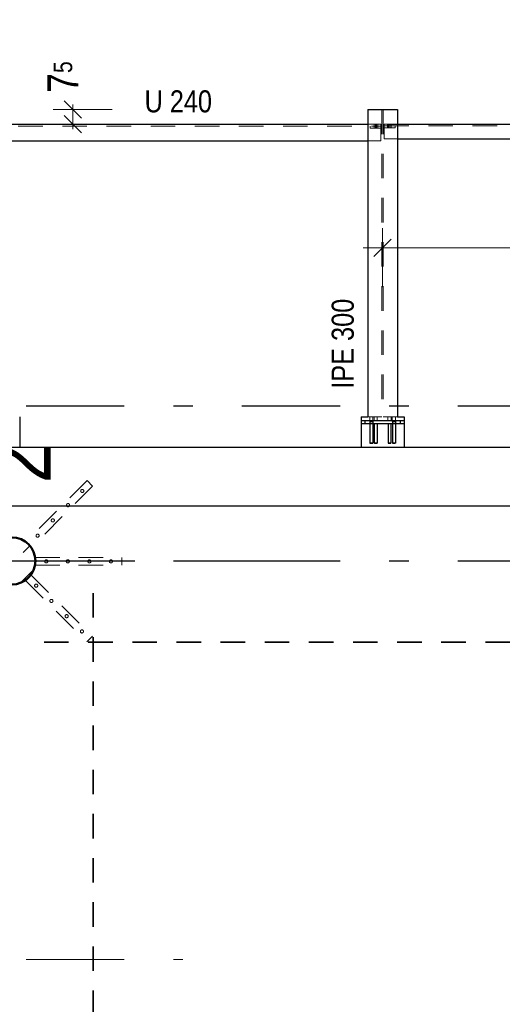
# Model space of a CAD drawing. Header units: millimetres. Extents: x 0 to 91, y -53.4 to 42.
# Tile 145 of 180: x 8.1 to 10.5, y 33.8 to 38.8. Entities that reach past the tile are written whole.
import ezdxf

# ---------------------------------------------------------------- set-up
doc = ezdxf.new("R2010")
doc.units = ezdxf.units.MM
doc.linetypes.add('DASHDOTX2', pattern=[2, 1, -0.5, 0, -0.5])
doc.linetypes.add('HIDDEN', pattern=[0.375, 0.25, -0.125])
for name, color, linetype, lineweight in [('Achsen', 7, 'Continuous', 20), ('Schraffuren', 7, 'Continuous', 20), ('Text', 7, 'Continuous', 20)]:
    doc.layers.add(name, color=color, linetype=linetype, lineweight=lineweight)
doc.styles.add('Arial Narrow', font='ARIALN.TTF')
doc.dimstyles.new('Arch_Strakon_dimstyle', dxfattribs={"dimtxt": 1, "dimasz": 1, "dimexe": 1.25, "dimexo": 0.0625, "dimgap": 1, "dimtad": 0, "dimdec": 5, "dimzin": 12, "dimdsep": 46, "dimtxsty": 'Arial Narrow', "dimblk": 'Arrowhead_Tick', "dimsah": 1, "dimcen": 0, "dimse1": 1, "dimse2": 1, "dimclrd": 6, "dimclrt": 2, "dimazin": 0, "dimtfac": 1, "dimtdec": 4, "dimtmove": 0, "dimatfit": 3, "dimldrblk": 'NONE', "dimfxl": 1, "dimtvp": 1, "dimtolj": 1, "dimtzin": 0, "dimlwd": 13, "dimarcsym": 2})

# ---------------------------------------------------------------- blocks, each defined once
blk = doc.blocks.new('Arrowhead_Tick')
at = {"color": 0, "linetype": 'Continuous', "lineweight": -2}
for p, q in [((0, 20), (0, -10)), ((-1, 0), (0, 0)), ((10, 0), (0, 0))]:
    blk.add_line(p, q, dxfattribs=at)
at = {"color": 2, "linetype": 'Continuous', "lineweight": 35}
blk.add_line((4.42, 4.42), (-4.42, -4.42), dxfattribs=at)
blk = doc.blocks.new('*D11')
at = {"layer": 'Achsen', "color": 6, "linetype": 'Continuous', "lineweight": 13}
for p, q in [((8.35, 38.3647), (8.35, 38.3747)), ((8.35, 38.2797), (8.35, 38.3547)), ((8.35, 38.2697), (8.35, 38.2597))]:
    blk.add_line(p, q, dxfattribs=at)
at = {"layer": 'Defpoints', "color": 0}
for p in [(7.6165, 38.3547), (8.35, 38.3547), (4.8122, 38.2797)]:
    blk.add_point(p, dxfattribs=at)
at = {"layer": 'Achsen', "color": 6, "lineweight": 13, "xscale": 0.01, "yscale": 0.01, "zscale": 0.01}
for p, rotation in [((8.35, 38.2797), 90), ((8.35, 38.3547), 270)]:
    blk.add_blockref('Arrowhead_Tick', p, dxfattribs=dict(at, rotation=rotation))
at = {"layer": 'Achsen', "color": 2, "lineweight": -2, "insert": (8.3, 38.5203), "char_height": 0.1575, "attachment_point": 5, "rotation": 90, "style": 'Arial Narrow'}
blk.add_mtext('\\A1;7{\\A1;\\H.6x;\\S5;}', dxfattribs=at)
blk = doc.blocks.new('_None')
blk = doc.blocks.new('*D34')
at = {"color": 6, "linetype": 'Continuous', "lineweight": 13}
blk.add_line((9.9392, 37.65), (12.2192, 37.65), dxfattribs=at)
at = {"layer": 'Defpoints', "color": 0}
for p in [(12.2292, 39.2789), (12.2292, 37.65), (9.9292, 36.7548)]:
    blk.add_point(p, dxfattribs=at)
at = {"color": 6, "lineweight": 13, "xscale": 0.01, "yscale": 0.01, "zscale": 0.01}
blk.add_blockref('Arrowhead_Tick', (12.2292, 37.65), dxfattribs=at)
at = {"color": 6, "lineweight": 13, "xscale": 0.01, "yscale": 0.01, "zscale": 0.01, "rotation": 180}
blk.add_blockref('Arrowhead_Tick', (9.9292, 37.65), dxfattribs=at)
at = {"color": 3, "lineweight": -2, "insert": (11.0792, 37.7574), "char_height": 0.1125, "attachment_point": 5, "style": 'Arial Narrow'}
blk.add_mtext('\\A1;2300', dxfattribs=at)

msp = doc.modelspace()

# ---------------------------------------------------------------- hatches: boundary and pattern name
at = {"layer": 'Schraffuren', "lineweight": 13}
h = msp.add_hatch(dxfattribs=at)
h.set_pattern_fill('bB', color=6, scale=0.01, angle=45, style=0, pattern_type=2)
h.set_pattern_definition([(45, (0, 0), (-0.1414214, 0.1414214), [0.15, -0.1]), (45, (-0.07071, 0.07071), (-0.1414214, 0.1414214), [])])
h.paths.add_polyline_path([(8.1591875, 36.0548367), (8.1591477, 36.0579264), (8.1590284, 36.0610141), (8.1588296, 36.0640977), (8.1585515, 36.0671752), (8.1581942, 36.0702445), (8.1577581, 36.0733035), (8.1572433, 36.0763503), (8.1566502, 36.0793829), (8.1559793, 36.0823992), (8.1552309, 36.0853972), (8.1544055, 36.0883749), (8.1535038, 36.0913304), (8.1525262, 36.0942617), (8.1514735, 36.0971669), (8.1503464, 36.100044), (8.1491456, 36.1028911), (8.1478718, 36.1057064), (8.146526, 36.1084879), (8.145109, 36.1112339), (8.1436218, 36.1139424), (8.1420653, 36.1166118), (8.1404406, 36.1192402), (8.1387488, 36.1218259), (8.1369909, 36.1243672), (8.1351682, 36.1268624), (8.1332819, 36.1293098), (8.1313332, 36.1317078), (8.1293234, 36.1340549), (8.1272538, 36.1363495), (8.1251258, 36.13859), (8.1229408, 36.1407749), (8.1207003, 36.1429029), (8.1184058, 36.1449725), (8.1160587, 36.1469823), (8.1136607, 36.148931), (8.1112132, 36.1508174), (8.1087181, 36.1526401), (8.1061768, 36.1543979), (8.1035911, 36.1560897), (8.1009627, 36.1577144), (8.0982933, 36.1592709), (8.0955847, 36.1607581), (8.0928388, 36.1621751), (8.0900573, 36.1635209), (8.087242, 36.1647947), (8.0843949, 36.1659955), (8.0815178, 36.1671227), (8.0786126, 36.1681754), (8.0756813, 36.1691529), (8.0727258, 36.1700546), (8.0697481, 36.17088), (8.0667501, 36.1716284), (8.0637338, 36.1722993), (8.0607012, 36.1728924), (8.0576544, 36.1734072), (8.0545953, 36.1738434), (8.051526, 36.1742006), (8.0484486, 36.1744788), (8.045365, 36.1746775), (8.0422773, 36.1747969), (8.0391875, 36.1748367), (8.0360978, 36.1747969), (8.0330101, 36.1746775), (8.0299265, 36.1744788), (8.026849, 36.1742006), (8.0237797, 36.1738434), (8.0207207, 36.1734072), (8.0176738, 36.1728924), (8.0146413, 36.1722993), (8.011625, 36.1716284), (8.008627, 36.17088), (8.0056492, 36.1700546), (8.0026937, 36.1691529), (7.9997624, 36.1681754), (7.9968573, 36.1671227), (7.9939802, 36.1659955), (7.9911331, 36.1647947), (7.9883178, 36.1635209), (7.9855363, 36.1621751), (7.9827903, 36.1607581), (7.9800818, 36.1592709), (7.9774124, 36.1577144), (7.974784, 36.1560897), (7.9721983, 36.1543979), (7.969657, 36.1526401), (7.9671618, 36.1508174), (7.9647144, 36.148931), (7.9623163, 36.1469823), (7.9599693, 36.1449725), (7.9576747, 36.1429029), (7.9554342, 36.1407749), (7.9532493, 36.13859), (7.9511213, 36.1363495), (7.9490517, 36.1340549), (7.9470419, 36.1317078), (7.9450931, 36.1293098), (7.9432068, 36.1268624), (7.9413841, 36.1243672), (7.9396263, 36.1218259), (7.9379345, 36.1192402), (7.9363098, 36.1166118), (7.9347533, 36.1139424), (7.9332661, 36.1112339), (7.9318491, 36.1084879), (7.9305033, 36.1057064), (7.9292295, 36.1028911), (7.9280286, 36.100044), (7.9269015, 36.0971669), (7.9258488, 36.0942617), (7.9248713, 36.0913304), (7.9239695, 36.0883749), (7.9231442, 36.0853972), (7.9223958, 36.0823992), (7.9217248, 36.0793829), (7.9211318, 36.0763503), (7.920617, 36.0733035), (7.9201808, 36.0702445), (7.9198235, 36.0671752), (7.9195454, 36.0640977), (7.9193466, 36.0610141), (7.9192273, 36.0579264), (7.9191875, 36.0548367), (7.9192273, 36.0517469), (7.9193466, 36.0486592), (7.9195454, 36.0455756), (7.9198235, 36.0424981), (7.9201808, 36.0394289), (7.920617, 36.0363698), (7.9211318, 36.033323), (7.9217248, 36.0302904), (7.9223958, 36.0272741), (7.9231442, 36.0242761), (7.9239695, 36.0212984), (7.9248713, 36.0183429), (7.9258488, 36.0154116), (7.9269015, 36.0125064), (7.9280286, 36.0096293), (7.9292295, 36.0067822), (7.9305033, 36.0039669), (7.9318491, 36.0011854), (7.9332661, 35.9984394), (7.9347533, 35.9957309), (7.9363098, 35.9930615), (7.9379345, 35.9904331), (7.9396263, 35.9878474), (7.9413841, 35.9853061), (7.9432068, 35.9828109), (7.9450931, 35.9803635), (7.9470419, 35.9779655), (7.9490517, 35.9756184), (7.9511213, 35.9733239), (7.9532493, 35.9710834), (7.9554342, 35.9688984), (7.9576747, 35.9667704), (7.9599693, 35.9647008), (7.9623163, 35.962691), (7.9647144, 35.9607423), (7.9671618, 35.9588559), (7.969657, 35.9570333), (7.9721983, 35.9552754), (7.974784, 35.9535836), (7.9774124, 35.9519589), (7.9800818, 35.9504024), (7.9827903, 35.9489152), (7.9855363, 35.9474982), (7.9883178, 35.9461524), (7.9911331, 35.9448786), (7.9939802, 35.9436778), (7.9968573, 35.9425506), (7.9997624, 35.941498), (8.0026937, 35.9405204), (8.0056492, 35.9396187), (8.008627, 35.9387933), (8.011625, 35.9380449), (8.0146413, 35.937374), (8.0176738, 35.9367809), (8.0207207, 35.9362661), (8.0237797, 35.9358299), (8.026849, 35.9354727), (8.0299265, 35.9351946), (8.0330101, 35.9349958), (8.0360978, 35.9348764), (8.0391875, 35.9348367), (8.0422773, 35.9348764), (8.045365, 35.9349958), (8.0484486, 35.9351946), (8.051526, 35.9354727), (8.0545953, 35.9358299), (8.0576544, 35.9362661), (8.0607012, 35.9367809), (8.0637338, 35.937374), (8.0667501, 35.9380449), (8.0697481, 35.9387933), (8.0727258, 35.9396187), (8.0756813, 35.9405204), (8.0786126, 35.941498), (8.0815178, 35.9425506), (8.0843949, 35.9436778), (8.087242, 35.9448786), (8.0900573, 35.9461524), (8.0928388, 35.9474982), (8.0955847, 35.9489152), (8.0982933, 35.9504024), (8.1009627, 35.9519589), (8.1035911, 35.9535836), (8.1061768, 35.9552754), (8.1087181, 35.9570333), (8.1112132, 35.9588559), (8.1136607, 35.9607423), (8.1160587, 35.962691), (8.1184058, 35.9647008), (8.1207003, 35.9667704), (8.1229408, 35.9688984), (8.1251258, 35.9710834), (8.1272538, 35.9733239), (8.1293234, 35.9756184), (8.1313332, 35.9779655), (8.1332819, 35.9803635), (8.1351682, 35.9828109), (8.1369909, 35.9853061), (8.1387488, 35.9878474), (8.1404406, 35.9904331), (8.1420653, 35.9930615), (8.1436218, 35.9957309), (8.145109, 35.9984394), (8.146526, 36.0011854), (8.1478718, 36.0039669), (8.1491456, 36.0067822), (8.1503464, 36.0096293), (8.1514735, 36.0125064), (8.1525262, 36.0154116), (8.1535038, 36.0183429), (8.1544055, 36.0212984), (8.1552309, 36.0242761), (8.1559793, 36.0272741), (8.1566502, 36.0302904), (8.1572433, 36.033323), (8.1577581, 36.0363698), (8.1581942, 36.0394289), (8.1585515, 36.0424981), (8.1588296, 36.0455756), (8.1590284, 36.0486592), (8.1591477, 36.0517469)])

# ---------------------------------------------------------------- linework, layer by layer
at = {"color": 3, "linetype": 'Continuous', "lineweight": 25}
for p, q in [((9.8542253, 38.3546901), (10.0042253, 38.3546901)), ((9.8542253, 38.3546901), (9.8542253, 36.78984)), ((10.0042253, 38.3546901), (10.0042253, 36.78984)), ((7.9087879, 38.2796901), (9.8542253, 38.2796901)), ((10.0042253, 38.2796901), (12.1541942, 38.2796901)), ((7.9087879, 38.1946901), (9.8542253, 38.1946901)), ((10.0042253, 38.2046901), (12.1541942, 38.2046901)), ((8.0787968, 36.78984), (8.0787968, 36.76984)), ((8.0787968, 36.76984), (8.0787968, 36.7548367)), ((9.8191933, 36.76984), (10.0391933, 36.76984)), ((9.8192253, 36.78984), (9.8542253, 36.78984)), ((9.8192253, 36.78984), (9.8192253, 36.76984)), ((9.8192253, 36.76984), (9.8192253, 36.7548367)), ((10.0042253, 36.78984), (10.0392253, 36.78984)), ((10.0392253, 36.78984), (10.0392253, 36.76984)), ((10.0392253, 36.76984), (10.0392253, 36.7548367)), ((8.0787968, 36.7548367), (8.0787968, 36.6348367)), ((9.8191933, 36.75484), (10.0391749, 36.75484)), ((9.8192253, 36.7548367), (9.8192253, 36.6348367)), ((10.0392253, 36.7548367), (10.0392253, 36.6348367)), ((7.4587875, 36.6348367), (49.1995346, 36.6348367)), ((7.7587875, 36.3348779), (12.119223, 36.3348779))]:
    msp.add_line(p, q, dxfattribs=at)
at = {"color": 6, "linetype": 'HIDDEN', "lineweight": 13, "ltscale": 0.5}
for p, q in [((9.9256753, 38.3546901), (9.9256753, 36.78984)), ((9.9327753, 38.3546901), (9.9327753, 36.78984)), ((9.8542253, 38.2796901), (9.9206753, 38.2796901)), ((9.8861932, 38.2796901), (9.8861932, 38.2701901)), ((9.8926753, 38.2796901), (9.8926753, 38.2701901)), ((9.8986753, 38.2796901), (9.8986753, 38.2701901)), ((9.9051753, 38.2796901), (9.9051753, 38.2701901)), ((9.9206753, 38.2796901), (9.9206753, 38.1946901)), ((9.9377753, 38.2796901), (10.0042253, 38.2796901)), ((9.9377753, 38.2796901), (9.9377753, 38.2046901)), ((9.9532753, 38.2796901), (9.9532753, 38.2711901)), ((9.9597753, 38.2796901), (9.9597753, 38.2711901)), ((9.9657753, 38.2796901), (9.9657753, 38.2711901)), ((9.9722753, 38.2796901), (9.9722753, 38.2711901)), ((7.8469281, 38.2701901), (9.9206753, 38.2701901)), ((9.8656753, 38.2701901), (9.8656753, 38.2601901)), ((9.8656753, 38.2601901), (9.9256753, 38.2601901)), ((9.8861932, 38.2701901), (9.8861932, 38.2601901)), ((9.8926753, 38.2701901), (9.8926753, 38.2601901)), ((9.8986753, 38.2701901), (9.8986753, 38.2601901)), ((9.9051753, 38.2701901), (9.9051753, 38.2601901)), ((9.9206753, 38.2701901), (9.9256753, 38.2701901)), ((9.9327753, 38.2711901), (9.9377753, 38.2711901)), ((9.9327753, 38.2611901), (9.9927753, 38.2611901)), ((9.9377753, 38.2711901), (12.2306442, 38.2711901)), ((9.9532753, 38.2711901), (9.9532753, 38.2611901)), ((9.9597753, 38.2711901), (9.9597753, 38.2611901)), ((9.9657753, 38.2711901), (9.9657753, 38.2611901)), ((9.9722753, 38.2711901), (9.9722753, 38.2611901)), ((9.9927753, 38.2711901), (9.9927753, 38.2611901)), ((9.8542253, 38.1946901), (9.9206753, 38.1946901)), ((9.9377753, 38.2046901), (10.0042253, 38.2046901)), ((9.8542253, 36.78984), (9.9256753, 36.78984)), ((9.8636894, 36.78984), (9.8636894, 36.76984)), ((9.8796894, 36.78984), (9.8796894, 36.76984)), ((9.8861932, 36.78984), (9.8861932, 36.76984)), ((9.9021932, 36.78984), (9.9021932, 36.76984)), ((9.9327753, 36.78984), (10.0042253, 36.78984)), ((9.956111, 36.78984), (9.956111, 36.76984)), ((9.972111, 36.78984), (9.972111, 36.76984)), ((9.9786894, 36.78984), (9.9786894, 36.76984)), ((9.9946894, 36.78984), (9.9946894, 36.76984)), ((8.4224394, 36.4643728), (8.2668759, 36.3088093)), ((8.4507237, 36.4360885), (8.2951602, 36.280525)), ((8.4224394, 36.4643728), (8.4507237, 36.4360885)), ((8.2668759, 36.3088093), (8.1113124, 36.1532458)), ((8.2951602, 36.280525), (8.1395967, 36.1249615)), ((8.1113124, 36.1532458), (8.1395967, 36.1249615)), ((8.1591875, 36.0728367), (8.3791875, 36.0728367)), ((8.1591875, 36.0728367), (8.1591875, 36.0328367)), ((8.3791875, 36.0728367), (8.5991875, 36.0728367)), ((8.5991875, 36.0728367), (8.5991875, 36.0328367)), ((8.1591875, 36.0328367), (8.3791875, 36.0328367)), ((8.3791875, 36.0328367), (8.5991875, 36.0328367)), ((8.1381825, 35.982126), (8.1098982, 35.9538417)), ((8.1381825, 35.982126), (8.293746, 35.8265625)), ((8.1098982, 35.9538417), (8.2654617, 35.7982782)), ((8.293746, 35.8265625), (8.4493095, 35.670999)), ((8.2654617, 35.7982782), (8.4210252, 35.6427147)), ((8.4493095, 35.670999), (8.4210252, 35.6427147))]:
    msp.add_line(p, q, dxfattribs=at)
at = {"color": 3, "linetype": 'HIDDEN', "lineweight": 25, "ltscale": 0.5}
for p, q in [((9.8391933, 36.7698367), (9.8391933, 36.7548367)), ((9.8636894, 36.76984), (9.8636894, 36.76484)), ((9.8796894, 36.76984), (9.8796894, 36.76484)), ((9.9786894, 36.76984), (9.9786894, 36.76484)), ((9.9946894, 36.76984), (9.9946894, 36.76484)), ((10.0191933, 36.7698367), (10.0191933, 36.7548367)), ((9.8636894, 36.76484), (9.8642983, 36.76484)), ((9.8641895, 36.76484), (9.8641895, 36.7548367)), ((9.8641895, 36.7548367), (9.86419, 36.654841)), ((9.8642983, 36.76484), (9.8660325, 36.76484)), ((9.8660325, 36.76484), (9.8686279, 36.76484)), ((9.8686279, 36.76484), (9.871682, 36.76484)), ((9.871682, 36.76484), (9.8747508, 36.76484)), ((9.8747508, 36.76484), (9.8773462, 36.76484)), ((9.8773462, 36.76484), (9.8790804, 36.76484)), ((9.8790804, 36.76484), (9.8796894, 36.76484)), ((9.8791895, 36.76484), (9.8791895, 36.7548367)), ((9.8791895, 36.7548367), (9.87919, 36.6548411)), ((9.8866934, 36.7548367), (9.8866939, 36.654841)), ((9.9016934, 36.7548367), (9.9016939, 36.6548411)), ((9.9566112, 36.7548367), (9.9566116, 36.654841)), ((9.9716112, 36.7548367), (9.9716116, 36.6548411)), ((9.9786894, 36.76484), (9.9792983, 36.76484)), ((9.9791895, 36.76484), (9.9791895, 36.7548367)), ((9.9791895, 36.7548367), (9.97919, 36.654841)), ((9.9792983, 36.76484), (9.9810325, 36.76484)), ((9.9810325, 36.76484), (9.9836279, 36.76484)), ((9.9836279, 36.76484), (9.986682, 36.76484)), ((9.986682, 36.76484), (9.9897508, 36.76484)), ((9.9897508, 36.76484), (9.9923462, 36.76484)), ((9.9923462, 36.76484), (9.9940804, 36.76484)), ((9.9940804, 36.76484), (9.9946894, 36.76484)), ((9.9941895, 36.76484), (9.9941895, 36.7548367)), ((9.9941895, 36.7548367), (9.99419, 36.6548411)), ((9.8647637, 36.654841), (9.86419, 36.654841)), ((9.8647581, 36.6548317), (9.86419, 36.6548317)), ((9.8663814, 36.6548379), (9.8647581, 36.6548378)), ((9.8647637, 36.6548431), (9.8663919, 36.6548431)), ((9.868813, 36.6548379), (9.8663814, 36.6548379)), ((9.8663919, 36.6548417), (9.8688267, 36.6548417)), ((9.8716974, 36.654838), (9.868813, 36.6548379)), ((9.8688267, 36.6548417), (9.8716826, 36.6548416)), ((9.8716826, 36.6548416), (9.8745532, 36.6548416)), ((9.874567, 36.6548381), (9.8716974, 36.654838)), ((9.8745532, 36.6548416), (9.876988, 36.6548416)), ((9.8769985, 36.6548381), (9.874567, 36.6548381)), ((9.876988, 36.6548429), (9.8786162, 36.6548429)), ((9.8786219, 36.6548382), (9.8769985, 36.6548381)), ((9.87919, 36.6548401), (9.8786162, 36.6548401)), ((9.87919, 36.6548327), (9.8786219, 36.6548327)), ((9.8872676, 36.6548396), (9.8866939, 36.6548396)), ((9.8872619, 36.6548333), (9.8866939, 36.6548333)), ((9.8888853, 36.6548384), (9.8872619, 36.6548384)), ((9.8872676, 36.6548427), (9.8888958, 36.6548427)), ((9.8913169, 36.6548385), (9.8888853, 36.6548384)), ((9.8888958, 36.6548416), (9.8913306, 36.6548416)), ((9.8942013, 36.6548386), (9.8913169, 36.6548385)), ((9.8913306, 36.6548416), (9.8941864, 36.6548416)), ((9.8941864, 36.6548416), (9.8970571, 36.6548415)), ((9.8970709, 36.6548386), (9.8942013, 36.6548386)), ((9.8970571, 36.6548415), (9.8994919, 36.6548415)), ((9.8995024, 36.6548387), (9.8970709, 36.6548386)), ((9.8994919, 36.6548426), (9.9011201, 36.6548425)), ((9.9011258, 36.6548387), (9.8995024, 36.6548387)), ((9.9016939, 36.6548387), (9.9011201, 36.6548387)), ((9.9016939, 36.6548344), (9.9011258, 36.6548343)), ((9.9571797, 36.6548384), (9.9566116, 36.6548384)), ((9.9571854, 36.6548352), (9.9566116, 36.6548352)), ((9.9588031, 36.6548402), (9.9571797, 36.6548401)), ((9.9571854, 36.6548417), (9.9588136, 36.6548416)), ((9.9612346, 36.6548402), (9.9588031, 36.6548402)), ((9.9588136, 36.6548413), (9.9612484, 36.6548413)), ((9.9641191, 36.6548403), (9.9612346, 36.6548402)), ((9.9612484, 36.6548413), (9.9641042, 36.6548413)), ((9.9641042, 36.6548413), (9.9669749, 36.6548412)), ((9.9669886, 36.6548404), (9.9641191, 36.6548403)), ((9.9669749, 36.6548412), (9.9694097, 36.6548412)), ((9.9694202, 36.6548404), (9.9669886, 36.6548404)), ((9.9694097, 36.6548412), (9.9710379, 36.6548415)), ((9.9710436, 36.6548405), (9.9694202, 36.6548404)), ((9.9716116, 36.6548343), (9.9710379, 36.6548343)), ((9.9716116, 36.6548394), (9.9710436, 36.6548394)), ((9.9797581, 36.65484), (9.97919, 36.65484)), ((9.9797637, 36.6548338), (9.97919, 36.6548338)), ((9.9813814, 36.6548407), (9.9797581, 36.6548407)), ((9.9797637, 36.6548413), (9.9813919, 36.6548412)), ((9.983813, 36.6548408), (9.9813814, 36.6548407)), ((9.9813919, 36.6548412), (9.9838267, 36.6548412)), ((9.9866974, 36.6548409), (9.983813, 36.6548408)), ((9.9838267, 36.6548412), (9.9866826, 36.6548412)), ((9.9866826, 36.6548412), (9.9895532, 36.6548411)), ((9.989567, 36.6548409), (9.9866974, 36.6548409)), ((9.9895532, 36.6548411), (9.991988, 36.6548411)), ((9.9919985, 36.654841), (9.989567, 36.6548409)), ((9.991988, 36.6548411), (9.9936162, 36.6548411)), ((9.9936219, 36.654841), (9.9919985, 36.654841)), ((9.99419, 36.6548329), (9.9936162, 36.6548329)), ((9.99419, 36.6548411), (9.9936219, 36.654841))]:
    msp.add_line(p, q, dxfattribs=at)
at = {"color": 3, "linetype": 'DASHDOTX2', "lineweight": 25, "ltscale": 0.5}
msp.add_line((4.5164666, 36.0548333), (9.3148342, 36.0548333), dxfattribs=at)
at = {"color": 2, "linetype": 'HIDDEN', "lineweight": 35, "ltscale": 0.5}
for p, q in [((8.4534171, 35.8911873), (8.4534171, 19.2248367)), ((8.2034171, 35.6411873), (49.4495346, 35.6411873))]:
    msp.add_line(p, q, dxfattribs=at)
at = {"color": 9, "linetype": 'Continuous', "lineweight": 0}
msp.add_circle((9.9291841, 36.75484), 0.00111, dxfattribs=at)
at = {"color": 6, "linetype": 'HIDDEN', "lineweight": 13, "ltscale": 0.5}
for centre in [(8.3976907, 36.4113398), (8.3255658, 36.3392149), (8.247784, 36.2614332), (8.1700023, 36.1836514), (8.2141875, 36.0528367), (8.3241875, 36.0528367), (8.4341875, 36.0528367), (8.5441875, 36.0528367), (8.1629312, 35.929093), (8.240713, 35.8513112), (8.3184947, 35.7735295), (8.3962765, 35.6957477)]:
    msp.add_circle(centre, 0.008, dxfattribs=at)
at = {"color": 4, "linetype": 'Continuous', "lineweight": 50}
msp.add_circle((8.0391875, 36.0548367), 0.12, dxfattribs=at)
at = {"layer": 'Achsen', "color": 3, "linetype": 'DASHDOTX2', "lineweight": 25, "ltscale": 0.5}
for p, q in [((4.8121848, 38.2797364), (50.98708, 38.2797364)), ((4.8121848, 36.8447364), (50.98708, 36.8447364)), ((4.8121848, 36.0547364), (50.98708, 36.0547364))]:
    msp.add_line(p, q, dxfattribs=at)
at = {"layer": 'Achsen', "color": 9, "linetype": 'DASHDOTX2', "lineweight": 0, "ltscale": 0.5}
msp.add_line((4.8121848, 34.0247364), (8.9098827, 34.0247364), dxfattribs=at)

# ---------------------------------------------------------------- texts
at = {"color": 1, "lineweight": 70, "style": 'Arial Narrow'}
msp.add_text('2', height=0.315, rotation=90, dxfattribs=at).set_placement((8.2373761, 36.4513079))
at = {"layer": 'Text', "color": 3, "lineweight": 25, "style": 'Arial Narrow'}
msp.add_text('U 240', height=0.1125, dxfattribs=at).set_placement((8.71543, 38.3400392))
msp.add_text('IPE 300', height=0.1125, rotation=90, dxfattribs=at).set_placement((9.7819821, 36.9321524))

# ---------------------------------------------------------------- dimensions: what is measured, and where the dimension line sits
at = {"lineweight": -2}
dim = msp.add_linear_dim(base=(12.2291848, 37.65), p1=(9.9291841, 36.75484), p2=(12.2291848, 39.278909), text='2300', dimstyle='Arch_Strakon_dimstyle', override={"dimscale": 0.01, "dimtxt": 11.25, "dimasz": 1, "dimgap": 5, "dimtad": 1, "dimjust": 0, "dimtih": 0, "dimtoh": 0, "dimdec": 3, "dimdsep": 46, "dimtxsty": 'Arial Narrow', "dimclrd": 6, "dimclrt": 3, "dimtix": 1, "dimtofl": 255, "dimtmove": 0, "dimatfit": 2, "dimfxl": 0, "dimfxlon": 0, "dimtvp": 44.444444, "dimlwd": 13}, dxfattribs=at)
dim.commit()
dim.dimension.update_dxf_attribs({"geometry": '*D34', "text_midpoint": (11.0791844, 37.65), "dimtype": 160})
at = {"layer": 'Achsen', "lineweight": -2}
dim = msp.add_linear_dim(base=(8.35, 38.3546901), p1=(4.8121848, 38.2797364), p2=(7.6164942, 38.3546901), angle=90, text='7{\\A1;\\H.6x;\\S5;}', dimstyle='Arch_Strakon_dimstyle', override={"dimscale": 0.01, "dimtxt": 15.75, "dimasz": 1, "dimgap": 5, "dimtad": 0, "dimjust": 0, "dimtih": 0, "dimtoh": 0, "dimdec": 4, "dimdsep": 46, "dimtxsty": 'Arial Narrow', "dimclrd": 6, "dimclrt": 2, "dimtix": 0, "dimtofl": 255, "dimtmove": 2, "dimatfit": 2, "dimfxl": 0, "dimfxlon": 0, "dimtvp": 31.746032, "dimlwd": 13}, dxfattribs=at)
dim.commit()
dim.dimension.update_dxf_attribs({"geometry": '*D11', "text_midpoint": (8.3, 38.520262), "dimtype": 160})

doc.saveas('drawing.dxf')
